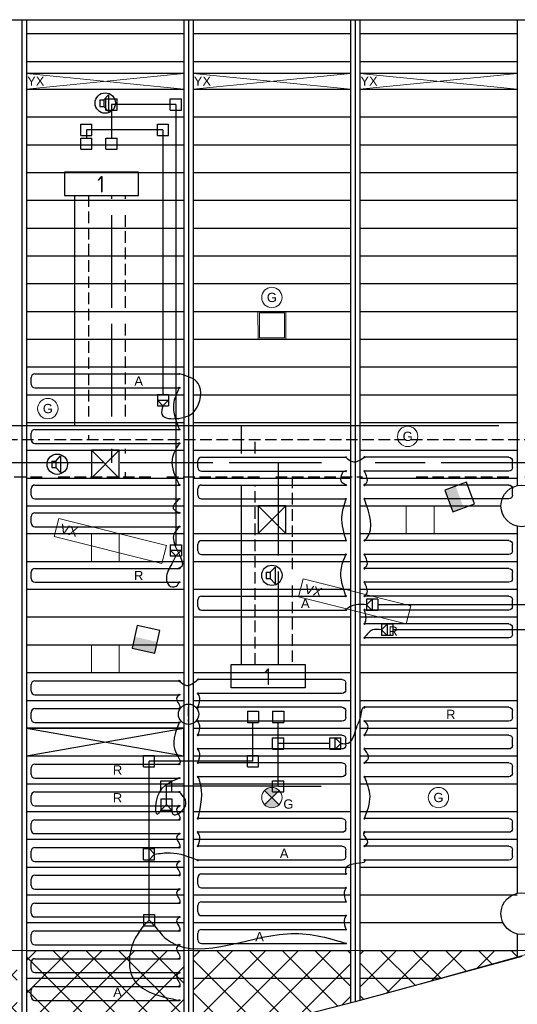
# Model space of a CAD drawing. Extents: x 51386 to 741080, y -643930 to -279818.
# Tile 23 of 34: x 366126 to 371502, y -324343 to -313711. Entities that reach past the tile are written whole.
import ezdxf

# ---------------------------------------------------------------- set-up
doc = ezdxf.new("R2010")
doc.units = 0
doc.header["$LTSCALE"] = 25
for name, pattern in [('2322105', [47, 40, -7]), ('2322106', [47, 5, -2, 5, -2, 5, -2, 5, -2, 5, -2, 5, -7]), ('2322107', [2000, 1000, 1000]), ('2322108', [7, 5, -2])]:
    doc.linetypes.add(name, pattern=pattern)
doc.layers.get('0').update_dxf_attribs({"linetype": 'CONTINUOUS'})
for name, color, linetype in [('0010CL', 2, 'CONTINUOUS'), ('60', 7, 'CONTINUOUS'), ('KP-bandraster', 5, 'CONTINUOUS'), ('KP-koppelingen', 6, 'CONTINUOUS'), ('KP-leidingen(aanvoer)', 5, 'CONTINUOUS'), ('KP-leidingen(retour)', 1, 'CONTINUOUS'), ('KP-Lucht aanvoer', 6, 'CONTINUOUS'), ('KP-Melders', 3, 'CONTINUOUS'), ('KP-Oppervlak', 3, 'CONTINUOUS'), ('KP-panelen', 1, 'CONTINUOUS'), ('KP-registers', 4, 'CONTINUOUS'), ('KP-slangen', 7, 'CONTINUOUS'), ('KP-tekst', 7, 'CONTINUOUS'), ('SYM-W', 7, 'CONTINUOUS'), ('Thermostaat', 160, 'CONTINUOUS'), ('WL5501--', 130, 'CONTINUOUS'), ('WL5502--', 130, 'CONTINUOUS'), ('WL561---_AANVOER', 10, 'CONTINUOUS'), ('WL561---_RETOUR', 10, 'CONTINUOUS')]:
    doc.layers.add(name, color=color, linetype=linetype)
for name, color, linetype, lineweight in [('KP-Aluminium', 8, 'CONTINUOUS', 18), ('KP-Lucht retour', 3, 'CONTINUOUS', 18), ('KP-Verlichting', 2, 'CONTINUOUS', 18)]:
    doc.layers.add(name, color=color, linetype=linetype, lineweight=lineweight)
doc.styles.add('arial', font='ARIAL.TTF')
doc.styles.add('BURO-018', font='ISO96.shx', dxfattribs={"height": 90})
doc.styles.add('ISO', font='ISO.SHX')

# ---------------------------------------------------------------- blocks, each defined once
blk = doc.blocks.new('A$C53E5764B')
at = {"layer": 'KP-Aluminium', "linetype": 'Continuous'}
h = blk.add_hatch(dxfattribs=at)
h.set_pattern_fill('ANSI37', color=256, scale=2000)
h.set_pattern_definition([(45, (-195930.18, 268705.72), (-176.7767, 176.7767), []), (135, (-195930.18, 268705.72), (-176.7767, -176.7767), [])])
h.paths.add_polyline_path([(21550, -9600), (19850, -9600), (19850, -12045), (21550, -12158)])
h.paths.add_polyline_path([(23350, -9600), (21650, -9600), (21650, -12165), (23350, -12225)])
h.paths.add_polyline_path([(25150, -9600), (23450, -9600), (23450, -12228), (23474, -12229), (25150, -12262)])
h.paths.add_polyline_path([(26950, -9600), (25250, -9600), (25250, -12264), (26950, -12216)])
h.paths.add_polyline_path([(27050, -12213), (28750, -12165), (28750, -9600), (27050, -9600)])
h.paths.add_polyline_path([(28850, -12159), (30550, -12013), (30550, -9600), (28850, -9600)])
h.paths.add_polyline_path([(32350, -9600), (30650, -9600), (30650, -12004), (32350, -11858)])
h.paths.add_polyline_path([(34150, -9600), (32450, -9600), (32450, -11850), (34150, -11607)])
h.paths.add_polyline_path([(35950, -9600), (34250, -9600), (34250, -11592), (35950, -11349), (35950, -11349)])
h.paths.add_polyline_path([(37721, -11008), (37750, -11001), (37750, -9600), (36050, -9600), (36050, -11330)])
h.paths.add_polyline_path([(37850, -9600), (37850, -10980), (39550, -10625), (39550, -9600)])
h.paths.add_polyline_path([(41350, -10168), (41350, -9600), (39650, -9600), (39650, -10602)])
h.paths.add_polyline_path([(43151, -9671), (43151, -9600), (41451, -9600), (41451, -10142)])
h.paths.add_polyline_path([(19750, -9600), (18050, -9600), (18050, -11861), (19741, -12037), (19750, -12038)])
h.paths.add_polyline_path([(17950, -9600), (16250, -9600), (16250, -11619), (17929, -11848), (17950, -11851)])
h.paths.add_polyline_path([(16150, -9600), (14450, -9600), (14450, -11349), (16150, -11605), (16150, -11605)])
h.paths.add_polyline_path([(12650, -9600), (12650, -11007), (14350, -11330), (14350, -9600)])
h.paths.add_polyline_path([(12550, -9600), (10850, -9600), (10850, -10633), (11244, -10733), (12524, -10983), (12550, -10988)])
h.paths.add_polyline_path([(10750, -9600), (9050, -9600), (9050, -10180), (9078, -10188), (10750, -10608)])
h.paths.add_polyline_path([(6991, -9600), (8950, -10152), (8950, -9600)])
for p, q in [((6991, -9600), (43409, -9600)), ((37850, -9600), (37850, -10980)), ((39550, -9600), (39550, -10625)), ((39650, -9600), (39650, -10602)), ((41350, -9600), (41350, -10168)), ((43409, -9600), (41400, -10156)), ((41451, -9600), (41451, -10142)), ((43151, -9600), (43151, -9671)), ((41400, -10156), (39600, -10615))]:
    blk.add_line(p, q, dxfattribs=at)
blk = doc.blocks.new('A$C20486317')
at = {"layer": 'KP-Verlichting', "linetype": 'Continuous'}
for p, q in [((15272, -3475), (15470, -2292)), ((15469, -3508), (15667, -2325)), ((15470, -2292), (15667, -2325)), ((15272, -3475), (15469, -3508)), ((14831, -6158), (15029, -4975)), ((15029, -4975), (15227, -5008)), ((15029, -6191), (15227, -5008)), ((14831, -6158), (15029, -6191))]:
    blk.add_line(p, q, dxfattribs=at)
at = {"layer": 'KP-Verlichting', "linetype": 'Continuous', "char_height": 100, "attachment_point": 5, "rotation": 80.5003, "style": 'arial'}
for insert in [(15389, -3354), (14948, -6037)]:
    blk.add_mtext('\\A1;VX', dxfattribs=dict(at, insert=insert))
blk = doc.blocks.new('Register A')
at = {"layer": 'KP-registers', "linetype": 'Continuous'}
for p, q in [((90, 225), (1644, 225)), ((50, 115), (50, 185)), ((90, 75), (1644, 75))]:
    blk.add_line(p, q, dxfattribs=at)
for centre in [(1650, 225), (1650, 75)]:
    blk.add_circle(centre, 6, dxfattribs=at)
for centre, start, end in [((90, 185), 90, 180), ((90, 115), 180, 270)]:
    blk.add_arc(centre, 40, start, end, dxfattribs=at)
blk = doc.blocks.new('SW30485012')
at = {"color": 0, "linetype": 'Continuous'}
for p, q in [((-2.5, 2.5), (-2.5, -2.5)), ((2.5, 2.5), (-2.5, 2.5)), ((2.5, -2.5), (2.5, 2.5)), ((-2.5, -2.5), (2.5, -2.5))]:
    blk.add_line(p, q, dxfattribs=at)
blk.add_solid([(-2.5, 0), (2.5, 0), (-2.5, -2.5), (2.5, -2.5)], dxfattribs=at)
at = {"color": 0, "linetype": 'Continuous', "style": 'BURO-018', "flags": 1}
blk.add_attdef('W_ID', (0, 0), '', height=1.8, dxfattribs=at)

msp = doc.modelspace()

# ---------------------------------------------------------------- hatches: boundary and pattern name
at = {"layer": 'KP-Verlichting', "linetype": 'Continuous'}
h = msp.add_hatch(color=256, dxfattribs=at)
h.paths.add_polyline_path([(368772.2, -322033.2), (368849.9, -322111), (368927.7, -322033.2, 0.4142136)])
h.paths.add_polyline_path([(368772.2, -322188.8, 0.4142136), (368927.7, -322188.8), (368849.9, -322111)])

# ---------------------------------------------------------------- linework, layer by layer
at = {"layer": '0010CL', "linetype": 'Continuous'}
for p, q in [((366149.9, -313711.1), (366149.9, -325153.2)), ((367949.9, -313711.1), (367949.9, -324775.6)), ((369749.9, -313711.1), (369749.9, -324316.5))]:
    msp.add_line(p, q, dxfattribs=at)
at = {"layer": 'KP-bandraster', "linetype": 'Continuous'}
for p, q in [((366199.9, -313711.1), (366199.9, -325142.7)), ((367899.9, -313711.1), (367899.9, -324786.1)), ((367999.9, -313711.1), (367999.9, -324762.9)), ((369699.9, -313711.1), (369699.9, -324329.3)), ((369799.9, -313711.1), (369799.9, -324302.9)), ((371499.9, -313711.1), (371499.9, -318741.6)), ((371499.9, -319180.4), (371499.9, -323145)), ((371499.9, -323583.7), (371499.9, -323841))]:
    msp.add_line(p, q, dxfattribs=at)
for centre in [(371549.9, -318961), (371549.9, -323364.4)]:
    msp.add_circle(centre, 225, dxfattribs=at)
at = {"layer": 'KP-koppelingen', "linetype": 'Continuous'}
for p, q in [((367056.8, -314688.7), (367056.8, -314567.1)), ((367056.8, -314567.1), (367178.4, -314567.1)), ((367178.4, -314688.7), (367178.4, -314567.1)), ((367750.6, -314688.8), (367750.7, -314567.1)), ((367750.7, -314567.1), (367872.3, -314567.2)), ((367872.3, -314688.8), (367872.3, -314567.2)), ((367056.8, -314688.7), (367178.4, -314688.7)), ((367750.6, -314688.8), (367872.3, -314688.8)), ((366785, -314960.5), (366785.1, -314838.8)), ((366785.1, -314838.8), (366906.7, -314838.8)), ((366906.7, -314960.5), (366906.7, -314838.8)), ((367613, -314960.5), (367613, -314838.9)), ((367613, -314838.9), (367734.7, -314838.9)), ((367734.6, -314960.6), (367734.7, -314838.9)), ((366785, -314960.5), (366906.7, -314960.5)), ((366785.1, -315110.9), (366785.1, -314989.2)), ((366785.1, -314989.2), (366906.7, -314989.2)), ((366906.7, -315110.8), (366906.7, -314989.2)), ((367056.9, -315110.8), (367056.8, -314989.2)), ((367056.8, -314989.2), (367178.5, -314989.2)), ((367178.5, -315110.8), (367178.5, -314989.2)), ((367613, -314960.5), (367734.6, -314960.6)), ((366785.1, -315110.9), (366906.7, -315110.8)), ((367056.9, -315110.8), (367178.5, -315110.8)), ((367613, -317757.5), (367734.7, -317757.5)), ((367613, -317757.5), (367613, -317879.2)), ((367734.7, -317757.5), (367734.6, -317879.2)), ((367613, -317818.3), (367734.6, -317818.4)), ((367673.8, -317879.2), (367613, -317818.3)), ((367613, -317879.2), (367734.6, -317879.2)), ((367734.6, -317818.4), (367673.8, -317879.2)), ((367750.7, -319380.2), (367750.6, -319501.8)), ((367750.7, -319380.2), (367872.3, -319380.2)), ((367872.3, -319380.2), (367872.3, -319501.8)), ((367750.6, -319441), (367872.3, -319441)), ((367811.5, -319501.8), (367750.6, -319441)), ((367750.6, -319501.8), (367872.3, -319501.8)), ((367872.3, -319441), (367811.5, -319501.8)), ((369994, -319968.2), (369872.3, -319968.2)), ((369872.3, -319968.2), (369872.3, -320089.8)), ((369872.3, -320029), (369933.2, -319968.2)), ((369933.1, -320089.9), (369872.3, -320029)), ((369933.2, -319968.2), (369933.1, -320089.9)), ((369994, -319968.2), (369993.9, -320089.9)), ((369993.9, -320089.9), (369872.3, -320089.8)), ((370157.5, -320240), (370035.8, -320240)), ((370035.8, -320240), (370035.8, -320361.6)), ((370035.8, -320300.8), (370096.6, -320240)), ((370096.6, -320240), (370096.6, -320361.7)), ((370157.5, -320240), (370157.4, -320361.7)), ((370096.6, -320361.7), (370035.8, -320300.8)), ((370157.4, -320361.7), (370035.8, -320361.6)), ((368585.1, -321179.4), (368706.7, -321179.4)), ((368585.1, -321179.4), (368585.1, -321301)), ((368706.7, -321179.4), (368706.7, -321301.1)), ((368856.9, -321179.4), (368856.8, -321301.1)), ((368856.9, -321179.4), (368978.5, -321179.4)), ((368978.5, -321179.4), (368978.5, -321301.1)), ((368585.1, -321301), (368706.7, -321301.1)), ((368856.8, -321301.1), (368978.5, -321301.1)), ((368856.9, -321587.2), (368856.9, -321465.6)), ((368856.9, -321465.6), (368978.5, -321465.6)), ((368856.9, -321587.2), (368856.9, -321465.6)), ((368856.9, -321465.6), (368978.5, -321465.6)), ((368978.5, -321587.2), (368978.5, -321465.6)), ((368978.5, -321587.2), (368978.5, -321465.6)), ((369474.5, -321587.2), (369474.6, -321465.6)), ((369474.6, -321465.6), (369596.2, -321465.6)), ((369535.4, -321587.2), (369535.4, -321465.6)), ((369535.4, -321465.6), (369596.2, -321526.4)), ((369596.2, -321587.2), (369596.2, -321465.6)), ((368856.9, -321587.2), (368978.5, -321587.2)), ((368856.9, -321587.2), (368978.5, -321587.2)), ((369474.5, -321587.2), (369596.2, -321587.2)), ((369596.2, -321526.4), (369535.4, -321587.2)), ((367462.2, -321778.6), (367462.2, -321656.9)), ((367462.2, -321656.9), (367583.8, -321657)), ((367462.2, -321778.6), (367462.2, -321656.9)), ((367462.2, -321656.9), (367583.8, -321657)), ((367583.8, -321778.6), (367583.8, -321657)), ((367583.8, -321778.6), (367583.8, -321657)), ((368585.1, -321778.6), (368585.1, -321656.9)), ((368585.1, -321656.9), (368706.7, -321657)), ((368585.1, -321778.6), (368585.1, -321656.9)), ((368585.1, -321656.9), (368706.7, -321657)), ((368706.7, -321778.6), (368706.7, -321657)), ((368706.7, -321778.6), (368706.7, -321657)), ((367462.2, -321778.6), (367583.8, -321778.6)), ((367462.2, -321778.6), (367583.8, -321778.6)), ((368585.1, -321778.6), (368706.7, -321778.6)), ((368585.1, -321778.6), (368706.7, -321778.6)), ((367649.4, -322050.4), (367649.4, -321928.7)), ((367649.4, -321928.7), (367771, -321928.8)), ((367649.4, -322050.4), (367649.4, -321928.7)), ((367649.4, -321928.7), (367771, -321928.8)), ((367771, -322050.4), (367771, -321928.8)), ((367771, -322050.4), (367771, -321928.8)), ((368856.8, -322050.4), (368856.8, -321928.7)), ((368856.8, -321928.7), (368978.5, -321928.8)), ((368856.8, -322050.4), (368856.8, -321928.7)), ((368856.8, -321928.7), (368978.5, -321928.8)), ((368978.5, -322050.4), (368978.5, -321928.8)), ((368978.5, -322050.4), (368978.5, -321928.8)), ((367649.4, -322050.4), (367771, -322050.4)), ((367649.4, -322050.4), (367771, -322050.4)), ((368856.8, -322050.4), (368978.5, -322050.4)), ((368856.8, -322050.4), (368978.5, -322050.4)), ((367649.4, -322126), (367771, -322126)), ((367649.4, -322126), (367649.4, -322247.6)), ((367710.2, -322186.8), (367710.2, -322126)), ((367771, -322126), (367771, -322247.6)), ((367710.2, -322186.8), (367649.3, -322247.6)), ((367649.3, -322247.6), (367771, -322247.6)), ((367771, -322247.7), (367710.2, -322186.8)), ((367462.2, -322783.5), (367462.2, -322661.9)), ((367462.2, -322661.9), (367583.8, -322661.9)), ((367523, -322783.6), (367523, -322661.9)), ((367523, -322661.9), (367583.8, -322722.7)), ((367583.8, -322783.6), (367583.8, -322661.9)), ((367462.2, -322783.5), (367583.8, -322783.6)), ((367583.8, -322722.7), (367523, -322783.6)), ((367523, -323436), (367462.1, -323496.8)), ((367462.2, -323375.2), (367583.8, -323375.2)), ((367462.2, -323375.2), (367462.2, -323496.8)), ((367523, -323436), (367523, -323375.2)), ((367583.8, -323496.9), (367523, -323436)), ((367583.8, -323375.2), (367583.8, -323496.8)), ((367462.1, -323496.8), (367583.8, -323496.8))]:
    msp.add_line(p, q, dxfattribs=at)
at = {"layer": 'KP-leidingen(aanvoer)', "linetype": 'Continuous'}
for p, q in [((366845.9, -314899.6), (366845.9, -314989.2)), ((367673.8, -314899.7), (366845.9, -314899.6)), ((367673.8, -314899.7), (367673.8, -317757.5)), ((372189.1, -320029), (369994, -320029)), ((368645.9, -321717.8), (368646, -321301)), ((367523, -323375.2), (367523, -321717.8)), ((368645.9, -321717.8), (367523, -321717.8))]:
    msp.add_line(p, q, dxfattribs=at)
at = {"layer": 'KP-leidingen(retour)', "linetype": 'Continuous'}
for p, q in [((367117.6, -314627.9), (367117.7, -314989.2)), ((367811.5, -314628), (367117.6, -314627.9)), ((367811.5, -314628), (367811.5, -319380.2)), ((372460.8, -320300.8), (370157.4, -320300.8)), ((368917.6, -321989.6), (368917.7, -321301.1)), ((369474.6, -321526.4), (368917.7, -321526.4)), ((367710.2, -322126), (367710.2, -321989.6)), ((368917.6, -321989.6), (367710.2, -321989.6))]:
    msp.add_line(p, q, dxfattribs=at)
at = {"layer": 'KP-Lucht aanvoer', "linetype": 'Continuous'}
for p, q in [((366900.4, -318361), (366900.3, -318661)), ((366900.3, -318661), (367200.1, -318361)), ((367200.1, -318361), (366900.4, -318361)), ((366900.4, -318361), (367200.3, -318661)), ((367200.3, -318661), (367200.1, -318361)), ((366900.3, -318661), (367200.3, -318661)), ((368700.5, -318961), (368700.3, -319261)), ((368700.3, -319261), (369000.2, -318961)), ((369000.2, -318961), (368700.5, -318961)), ((368700.5, -318961), (369000.3, -319261)), ((369000.3, -319261), (369000.2, -318961)), ((368700.3, -319261), (369000.3, -319261)), ((367899.9, -321361), (366199.9, -321361)), ((366199.9, -321361), (367899.9, -321661)), ((366199.9, -321661), (367899.9, -321361)), ((366200, -321361), (366200, -321661)), ((367899.9, -321661), (367899.9, -321361)), ((366200, -321661), (367899.9, -321661))]:
    msp.add_line(p, q, dxfattribs=at)
at = {"layer": 'KP-Lucht retour', "linetype": 'Continuous'}
for p, q in [((368700.1, -316861), (369000.1, -316861)), ((368700.3, -317161), (368700.1, -316861)), ((368715.1, -316876), (368985.1, -316876)), ((368715.3, -317146), (368715.1, -316876)), ((368985.1, -316876), (368985, -317146)), ((369000.1, -316861), (369000, -317161)), ((369000, -317161), (368700.3, -317161)), ((368715.3, -317146), (368985, -317146)), ((370302.5, -318961), (370602.5, -318961)), ((370302.6, -319261), (370302.5, -318961)), ((370602.5, -318961), (370602.3, -319261)), ((366899.8, -319261), (367199.8, -319261)), ((366900, -319561), (366899.8, -319261)), ((367199.8, -319261), (367199.7, -319561)), ((370602.3, -319261), (370302.6, -319261)), ((367199.7, -319561), (366900, -319561)), ((366899.8, -320461), (367199.8, -320461)), ((366900, -320761), (366899.8, -320461)), ((367199.8, -320461), (367199.7, -320761)), ((367199.7, -320761), (366900, -320761))]:
    msp.add_line(p, q, dxfattribs=at)
at = {"layer": 'KP-Melders', "linetype": 'Continuous'}
for p, q in [((366990.1, -314576.6), (367033.1, -314576.6)), ((366990.1, -314576.6), (366990.1, -314646.6)), ((367033.1, -314576.6), (367085.1, -314521.2)), ((367033.1, -314576.6), (367033.1, -314646.6)), ((367085.1, -314521.2), (367085.1, -314701.9)), ((366990.1, -314646.6), (367033.1, -314646.6)), ((366990.1, -314646.6), (367033.1, -314646.6)), ((367033.1, -314646.6), (367085.1, -314701.9)), ((366514.9, -318476.6), (366567, -318421.2)), ((366567, -318421.2), (366567, -318601.9)), ((366471.9, -318476.6), (366514.9, -318476.6)), ((366471.9, -318476.6), (366471.9, -318546.6)), ((366471.9, -318546.6), (366514.9, -318546.6)), ((366471.9, -318546.6), (366514.9, -318546.6)), ((366514.9, -318476.6), (366514.9, -318546.6)), ((366514.9, -318546.6), (366567, -318601.9)), ((368790.1, -319676.6), (368833.1, -319676.6)), ((368790.1, -319676.6), (368790.1, -319746.6)), ((368833.1, -319676.6), (368885.1, -319621.2)), ((368833.1, -319676.6), (368833.1, -319746.6)), ((368885.1, -319621.2), (368885.1, -319801.9)), ((368790.1, -319746.6), (368833.1, -319746.6)), ((368790.1, -319746.6), (368833.1, -319746.6)), ((368833.1, -319746.6), (368885.1, -319801.9))]:
    msp.add_line(p, q, dxfattribs=at)
for centre in [(367049.9, -314611), (366531.8, -318511), (368849.9, -319711), (367949.9, -321211)]:
    msp.add_circle(centre, 110, dxfattribs=at)
at = {"layer": 'KP-Oppervlak', "linetype": 'Continuous'}
for p, q in [((346400.1, -313711), (379199.9, -313711.1)), ((371549.9, -323827.4), (369749.9, -324316.5)), ((369749.9, -324316.5), (367949.9, -324775.6))]:
    msp.add_line(p, q, dxfattribs=at)
at = {"layer": 'KP-panelen', "linetype": 'Continuous'}
for p, q in [((366199.9, -313861), (367899.9, -313861)), ((367999.9, -313861), (369699.9, -313861)), ((369799.9, -313861), (371499.9, -313861)), ((366199.9, -314161), (367899.9, -314161)), ((367999.9, -314161), (369699.9, -314161)), ((369799.9, -314161), (371499.9, -314161)), ((367899.9, -314291), (366199.9, -314291)), ((369699.9, -314291), (367999.9, -314291)), ((371499.9, -314291), (369799.9, -314291)), ((366199.9, -314461), (367899.9, -314461)), ((367999.9, -314461), (369699.9, -314461)), ((369799.9, -314461), (371499.9, -314461)), ((366199.9, -314761), (367899.9, -314761)), ((367999.9, -314761), (369699.9, -314761)), ((369799.9, -314761), (371499.9, -314761)), ((366199.9, -315061), (367899.9, -315061)), ((367999.9, -315061), (369699.9, -315061)), ((369799.9, -315061), (371499.9, -315061)), ((366199.9, -315361), (367899.9, -315361)), ((367999.9, -315361), (369699.9, -315361)), ((369799.9, -315361), (371499.9, -315361)), ((366199.9, -315661), (367899.9, -315661)), ((367999.9, -315661), (369699.9, -315661)), ((369799.9, -315661), (371499.9, -315661)), ((366199.9, -315961), (367899.9, -315961)), ((367999.9, -315961), (369699.9, -315961)), ((369799.9, -315961), (371499.9, -315961)), ((366199.9, -316261), (367899.9, -316261)), ((367999.9, -316261), (369699.9, -316261)), ((369799.9, -316261), (371499.9, -316261)), ((366199.9, -316561), (367899.9, -316561)), ((367999.9, -316561), (369699.9, -316561)), ((369799.9, -316561), (371499.9, -316561)), ((366199.9, -316861), (367899.9, -316861)), ((367999.9, -316861), (369699.9, -316861)), ((369799.9, -316861), (371499.9, -316861)), ((366199.9, -317161), (367899.9, -317161)), ((367999.9, -317161), (369699.9, -317161)), ((369799.9, -317161), (371499.9, -317161)), ((366199.9, -317461), (367899.9, -317461)), ((367999.9, -317461), (369699.9, -317461)), ((369799.9, -317461), (371499.9, -317461)), ((366199.9, -317761), (367899.9, -317761)), ((367999.9, -317761), (369699.9, -317761)), ((369799.9, -317761), (371499.9, -317761)), ((366199.9, -318061), (367899.9, -318061)), ((367999.9, -318061), (369699.9, -318061)), ((369799.9, -318061), (371499.9, -318061)), ((366199.9, -318361), (367899.9, -318361)), ((367999.9, -318361), (369699.9, -318361)), ((369799.9, -318361), (371499.9, -318361)), ((366199.9, -318661), (367899.9, -318661)), ((367999.9, -318661), (369699.9, -318661)), ((369799.9, -318661), (371499.9, -318661)), ((366199.9, -318961), (367899.9, -318961)), ((367999.9, -318961), (369699.9, -318961)), ((369799.9, -318961), (371324.9, -318961)), ((366199.9, -319261), (367899.9, -319261)), ((367999.9, -319261), (369699.9, -319261)), ((369799.9, -319261), (371499.9, -319261)), ((366199.9, -319561), (367899.9, -319561)), ((367999.9, -319561), (369699.9, -319561)), ((369799.9, -319561), (371499.9, -319561)), ((366199.9, -319861), (367899.9, -319861)), ((367999.9, -319861), (369699.9, -319861)), ((369799.9, -319861), (371499.9, -319861)), ((366199.9, -320161), (367899.9, -320161)), ((367999.9, -320161), (369699.9, -320161)), ((369799.9, -320161), (371499.9, -320161)), ((366199.9, -320461), (367899.9, -320461)), ((367999.9, -320461), (369699.9, -320461)), ((369799.9, -320461), (371499.9, -320461)), ((366199.9, -320761), (367899.9, -320761)), ((367999.9, -320761), (369699.9, -320761)), ((369799.9, -320761), (371499.9, -320761)), ((366199.9, -321061), (367899.9, -321061)), ((367999.9, -321061), (369699.9, -321061)), ((369799.9, -321061), (371499.9, -321061)), ((366199.9, -321361), (367899.9, -321361)), ((367999.9, -321361), (369699.9, -321361)), ((369799.9, -321361), (371499.9, -321361)), ((366199.9, -321661), (367899.9, -321661)), ((367999.9, -321661), (369699.9, -321661)), ((369799.9, -321661), (371499.9, -321661)), ((366199.9, -321961), (367899.9, -321961)), ((367999.9, -321961), (369699.9, -321961)), ((369799.9, -321961), (371499.9, -321961)), ((366199.9, -322261), (367899.9, -322261)), ((366199.9, -322261), (367899.9, -322261)), ((367999.9, -322261), (369699.9, -322261)), ((367999.9, -322261), (369699.9, -322261)), ((369799.9, -322261), (371499.9, -322261)), ((366199.9, -322561), (367899.9, -322561)), ((366199.9, -322561), (367899.9, -322561)), ((367999.9, -322561), (369699.9, -322561)), ((367999.9, -322561), (369699.9, -322561)), ((369799.9, -322561), (371499.9, -322561)), ((366199.9, -322861), (367899.9, -322861)), ((367999.9, -322861), (369699.9, -322861)), ((369799.9, -322861), (371499.9, -322861)), ((366199.9, -323161), (367899.9, -323161)), ((367999.9, -323161), (369699.9, -323161)), ((369799.9, -323161), (371499.9, -323161)), ((366199.9, -323461), (367899.9, -323461)), ((367999.9, -323461), (369699.9, -323461)), ((369799.9, -323461), (371346.8, -323461)), ((366199.9, -323761), (367899.9, -323761)), ((367999.9, -323761), (369699.9, -323761)), ((369799.9, -323761), (371499.9, -323761)), ((366199.9, -324061), (367899.9, -324061)), ((367999.9, -324061), (369699.9, -324061)), ((369799.9, -324061), (370690.3, -324061))]:
    msp.add_line(p, q, dxfattribs=at)
at = {"layer": 'KP-slangen', "linetype": 'Continuous'}
msp.add_line((368917.6, -321989.6), (369382.3, -321989.6), dxfattribs=at)
for points in [[(367673.8, -317879.2), (367661.5, -317972.3), (367846.4, -318016), (368021.3, -317928.6), (368053.2, -317638), (367849.9, -317536)], [(367849.9, -317686), (367787.5, -317864.9), (367849.9, -318136)], [(367849.9, -318286), (367772.6, -318457.4), (367849.9, -318736)], [(369649.9, -318436), (369721.3, -318483.6), (369849.9, -318436)], [(369649.9, -318736), (369599, -318691.7), (369649.9, -318586), (369652.1, -318587.9)], [(369849.9, -318736), (369874.2, -318708.9), (369849.9, -318586)], [(367849.9, -318886), (367784.2, -318988), (367849.9, -319036)], [(369649.9, -318886), (369604, -319082.8), (369649.9, -319336)], [(369849.9, -319336), (369874.2, -319308.9), (369849.9, -318886)], [(367849.9, -319186), (367785, -319301.1), (367849.9, -319636), (367848.6, -319636.5)], [(367811.5, -319501.8), (367770.2, -319586.9), (367709.9, -319741.3), (367756.1, -319830.5), (367829.6, -319817.2), (367849.9, -319786), (367852.7, -319783.4)], [(369649.9, -319936), (369597.3, -319653.3), (369649.9, -319486)], [(369849.9, -319636), (369874.2, -319608.9), (369849.9, -319486)], [(369849.9, -319936), (369874.2, -319908.9), (369849.9, -319786)], [(369872.3, -320029), (369777.7, -320026.9), (369709.6, -320044.2), (369649.9, -320086)], [(369849.9, -320236), (369866.8, -320195.8), (369849.9, -320086)], [(370035.8, -320300.8), (369936.3, -320300.8), (369849.9, -320386)], [(367850.2, -320850.6), (367929.9, -320899.3), (368049.8, -320836.1)], [(368049.8, -320986.1), (368068.2, -321034), (368049.8, -321136.1)], [(367850.2, -321000.6), (367821, -321040.3), (367850.2, -321150.6), (367848.4, -321152.5)], [(369596.2, -321526.4), (369675.4, -321523.8), (369766.2, -321349.9), (369815.2, -321212.5), (369849.8, -321136.1), (369852.3, -321136.7)], [(367850.2, -321300.6), (367821, -321640.3), (367850.2, -321750.6), (367848.4, -321752.5)], [(368049.8, -321286.1), (368068.2, -321334), (368049.8, -321436.1)], [(369849.8, -321436.1), (369886.1, -321331.2), (369849.8, -321286.1)], [(368049.8, -321586.1), (368068.2, -321634), (368049.8, -321736.1)], [(369849.8, -321736.1), (369893.1, -321685.5), (369849.8, -321586.1)], [(367649.4, -322247.6), (367615.8, -322291), (367603.7, -322149.6), (367850.2, -321900.6)], [(368049.8, -321886.1), (368068.2, -321934), (368049.8, -322336.1)], [(369849.8, -322336.1), (369910.5, -322098.1), (369849.8, -321886.1)], [(367771, -322247.6), (367780.9, -322290.2), (367916.8, -322199.9), (367850.2, -322050.6)], [(367850.2, -322200.6), (367821, -322240.3), (367850.2, -322350.6), (367848.4, -322352.5)], [(367850.2, -322500.6), (367821, -322540.3), (367850.2, -322650.6), (367848.4, -322652.5)], [(368049.8, -322486.1), (368068.2, -322534), (368049.8, -322636.1)], [(369849.8, -322636.1), (369886.7, -322591.6), (369849.8, -322486.1), (369851.8, -322484.7)], [(367583.8, -322722.7), (367753.6, -322707.3), (368049.8, -322786.1)], [(367850.2, -322800.6), (367821, -322840.3), (367850.2, -322950.6), (367848.4, -322952.5)], [(369650, -322936.1), (369672.1, -322847.2), (369849.8, -322786.1), (369847.3, -322783.8)], [(367850.2, -323100.6), (367821, -323140.3), (367850.2, -323250.6), (367848.4, -323252.5)], [(369650, -323086.1), (369631.7, -323134), (369650, -323236.1)], [(367850.2, -323400.6), (367821, -323440.3), (367850.2, -323550.6), (367848.4, -323552.5)], [(369650, -323386.1), (369631.7, -323434), (369650, -323536.1)], [(367462.2, -323496.8), (367373.1, -323631), (367370.4, -324092.4), (367556.5, -324222.9), (367850.2, -324300.6)], [(367583.8, -323496.9), (367695.4, -323624.1), (369016.3, -323581.6), (369650, -323686.1), (369652.1, -323686.8)], [(367850.2, -323700.6), (367821, -323740.3), (367850.2, -323850.6), (367848.4, -323852.5)], [(367850.2, -324000.6), (367821, -324040.3), (367850.2, -324150.6), (367848.4, -324152.5)]]:
    msp.add_spline(points, degree=3, dxfattribs=at)
at = {"layer": 'KP-Verlichting', "linetype": 'Continuous'}
for p, q in [((366199.9, -314461), (367899.9, -314291)), ((366199.9, -314291), (367899.9, -314461)), ((367999.9, -314461), (369699.9, -314291)), ((367999.9, -314291), (369699.9, -314461)), ((369799.9, -314461), (371499.9, -314291)), ((369799.9, -314291), (371499.9, -314461)), ((368927.7, -322188.8), (368772.2, -322033.2)), ((368772.2, -322188.8), (368927.7, -322033.2))]:
    msp.add_line(p, q, dxfattribs=at)
for centre in [(368849.9, -316711), (366429.7, -317911), (370317.1, -318211), (368849.9, -322111), (370649.9, -322111)]:
    msp.add_circle(centre, 110, dxfattribs=at)
at = {"layer": 'SYM-W', "color": 2, "linetype": 'Continuous'}
for p, q in [((368409.4, -320925.6), (368409.4, -320675.6)), ((368409.4, -320675.6), (369209.4, -320675.6)), ((369209.4, -320675.6), (369209.4, -320925.6)), ((369209.4, -320925.6), (368409.4, -320925.6))]:
    msp.add_line(p, q, dxfattribs=at)
msp.add_lwpolyline([(366609.4, -315608), (367409.4, -315608), (367409.4, -315358), (366609.4, -315358)], close=True, dxfattribs=at)
at = {"layer": 'WL5501--', "linetype": '2322105'}
for p, q in [((367119.8, -317996.3), (367119.8, -315608)), ((367119.8, -318496.3), (367119.8, -318346.3)), ((369386.9, -318496.3), (362574.8, -318496.3)), ((368919.8, -318496.3), (368919.8, -320675.6)), ((376380.7, -318496.3), (369966.9, -318496.3))]:
    msp.add_line(p, q, dxfattribs=at)
at = {"layer": 'WL5502--', "linetype": '2322106'}
for p, q in [((367269.8, -317996.3), (367269.8, -315608)), ((367269.8, -318396.3), (367269.8, -318346.3)), ((363017, -318646.3), (369829, -318646.3)), ((367269.8, -318646.3), (367269.8, -318596.3)), ((369069.8, -318646.3), (369069.8, -320675.6)), ((370409, -318646.3), (376822.9, -318646.3))]:
    msp.add_line(p, q, dxfattribs=at)
at = {"layer": 'WL561---_AANVOER', "linetype": '2322107'}
for p, q in [((366719.8, -318096.3), (366719.8, -315608)), ((371303, -318096.3), (362225.4, -318096.3)), ((368519.8, -318096.3), (368519.8, -318396.3)), ((368519.8, -318746.3), (368519.8, -320675.6))]:
    msp.add_line(p, q, dxfattribs=at)
at = {"layer": 'WL561---_RETOUR', "linetype": '2322108'}
for p, q in [((366869.8, -315608), (366869.8, -317996.3)), ((366869.8, -318196.3), (366869.8, -318246.3)), ((378701.3, -318246.3), (362225.4, -318246.3)), ((368669.8, -318396.3), (368669.8, -318246.3)), ((368669.8, -320675.6), (368669.8, -318746.3))]:
    msp.add_line(p, q, dxfattribs=at)

# ---------------------------------------------------------------- block references
at = {"layer": 'KP-Lucht aanvoer', "linetype": 'Continuous'}
msp.add_blockref('A$C53E5764B', (328349.9, -314161), dxfattribs=at)
at = {"layer": 'KP-Lucht aanvoer', "linetype": 'Continuous', "rotation": 265.4676801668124}
msp.add_blockref('A$C20486317', (373857.6, -304800.4), dxfattribs=at)
at = {"layer": 'KP-registers', "linetype": 'Continuous'}
for p in [(366199.9, -317761), (366199.9, -318361), (367999.9, -318661), (366199.9, -318961), (367999.9, -318961), (366199.9, -319261), (367999.9, -319561), (366199.9, -319861), (367999.9, -320161), (366200.2, -321075.6), (366200.2, -321375.6), (366200.2, -321975.6), (366200.2, -322275.6), (366200.2, -322575.6), (366200.2, -322875.6), (366200.2, -323175.6), (368000, -323161.1), (366200.2, -323475.6), (368000, -323461.1), (366200.2, -323775.6), (368000, -323761.1), (366200.2, -324075.6), (366200.2, -324375.6)]:
    msp.add_blockref('Register A', p, dxfattribs=at)
at = {"layer": 'KP-registers', "linetype": 'Continuous', "xscale": -1}
for p in [(371499.9, -318661), (371499.9, -318961), (371499.9, -319561), (371499.9, -319861), (371499.9, -320161), (371499.9, -320461), (369699.8, -321061.1), (369699.8, -321361.1), (371499.8, -321361.1), (369699.8, -321661.1), (371499.8, -321661.1), (369699.8, -321961.1), (371499.8, -321961.1), (369699.8, -322561.1), (371499.8, -322561.1), (369699.8, -322861.1), (371499.8, -322861.1)]:
    msp.add_blockref('Register A', p, dxfattribs=at)
at = {"layer": 'Thermostaat'}
for p, xscale, yscale, zscale, rotation in [((370879.2, -318864.6), 50.00000000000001, 50.00000000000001, 50.00000000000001, 290.6223377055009), ((367489.9, -320402.5), 49.99999999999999, 49.99999999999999, 49.99999999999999, 347.1897820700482)]:
    msp.add_blockref('SW30485012', p, dxfattribs=dict(at, xscale=xscale, yscale=yscale, zscale=zscale, rotation=rotation))

# ---------------------------------------------------------------- texts
at = {"layer": '60', "color": 1, "linetype": 'Continuous', "style": 'ISO'}
for p in [(366963, -315577.7), (368763, -320895.3)]:
    msp.add_text('1', height=180, dxfattribs=at).set_placement(p)
at = {"layer": 'KP-Melders', "linetype": 'Continuous', "insert": (367949.9, -321211), "char_height": 150, "attachment_point": 5, "style": 'arial'}
msp.add_mtext('\\A1;!', dxfattribs=at)
at = {"layer": 'KP-tekst', "linetype": 'Continuous', "char_height": 100, "attachment_point": 5, "style": 'arial'}
for s, insert in [('\\A1;A', (367410.9, -317613.1)), ('\\A1;R', (367410.9, -319713.1)), ('\\A1;A', (369210.9, -320013.1)), ('\\A1;R', (370160.9, -320313.1)), ('\\A1;R', (370782.9, -321213.1)), ('\\A1;R', (367182.9, -321813.1)), ('\\A1;R', (367182.9, -322113.1)), ('\\A1;A', (368982.9, -322713.1)), ('\\A1;A', (368717, -323613.1)), ('\\A1;A', (367182.9, -324213.1))]:
    msp.add_mtext(s, dxfattribs=dict(at, insert=insert))
at = {"layer": 'KP-Verlichting', "linetype": 'Continuous', "char_height": 100, "attachment_point": 5, "style": 'arial'}
for s, insert in [('\\A1;YX', (366299.5, -314374.6)), ('\\A1;YX', (368099.5, -314374.6)), ('\\A1;YX', (369899.5, -314374.6)), ('\\A1;G', (368849.9, -316711)), ('\\A1;G', (366429.7, -317911)), ('\\A1;G', (370317.1, -318211)), ('\\A1;G', (369028.5, -322181.9)), ('\\A1;G', (370649.9, -322111))]:
    msp.add_mtext(s, dxfattribs=dict(at, insert=insert))

doc.saveas('drawing.dxf')
